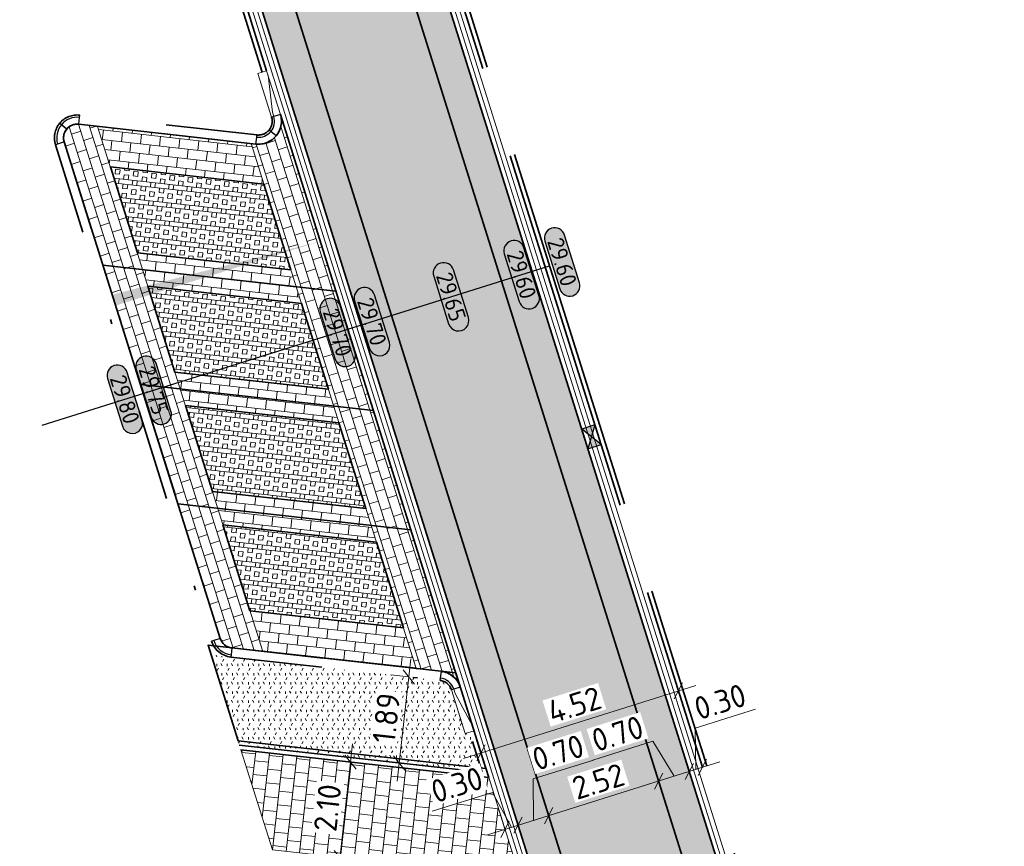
# Model space of a CAD drawing. Header units: metres. Extents: x 199937 to 201628, y 374508 to 375260.
# Tile 67 of 183: x 201196 to 201218, y 374768 to 374786. Entities that reach past the tile are written whole.
import ezdxf
from ezdxf.enums import TextEntityAlignment as Align

# ---------------------------------------------------------------- set-up
doc = ezdxf.new("R2010")
doc.units = ezdxf.units.M
doc.linetypes.add('VH-GELEIDEBAND', pattern=[6, 2, -2, 0, -2])
doc.linetypes.add('VH-OPSLUITBAND_100X200', pattern=[16, 8, -2, 4, -2])
for name, color, linetype, lineweight in [('N-WE-GR-BEPLANTING_CULTUUR-A', 92, 'Continuous', 0), ('N-WE-OG-HOOGTELIJN-G', 7, 'Continuous', 25), ('N-WE-RI-KOLK-S', 7, 'Continuous', 25), ('N-WE-VH-DWARSHELLING-S', 7, 'Continuous', 25), ('N-WE-VH-GOOT-G', 170, 'Continuous', 35), ('N-WE-VH-KANTOPSLUITING_GELEIDEBAND_50 200-G', 20, 'VH-GELEIDEBAND', 35), ('N-WE-VH-KANTOPSLUITING_GELEIDEBAND_50 200_250_BOCHTBAND-S', 20, 'Continuous', 25), ('N-WE-VH-KANTOPSLUITING_GELEIDEBAND_50 200_250_INRITVERLOOPBAND-S', 20, 'Continuous', 25), ('N-WE-VH-KANTOPSLUITING_OPSLUITBAND_100X200-G', 150, 'VH-OPSLUITBAND_100X200', 35), ('N-WE-VH-KANTVERHARDING_STREKLAAG-G', 60, 'Continuous', 18), ('N-WE-VH-VERHARDING_BETONSTRAATSTEEN-G', 252, 'Continuous', 35), ('N-WE-VH-VERHARDING_GRASBETONSTEEN-A', 72, 'Continuous', 18), ('N-WE-VH-VERHARDING_GRASBETONSTEEN-G', 70, 'Continuous', 35), ('N-WE-VH-VERHARDING_TEGEL-A', 252, 'Continuous', 18), ('N-WE-VW-MARKERING_PARKEERVAK-G', 7, 'Continuous', 35), ('N-WE-VW-MARKERING_PARKEERVAK-O', 7, 'Continuous', 18), ('X-XX-AL-HOOGTELABEL-S', 7, 'Continuous', 25), ('X-XX-AL-M', 7, 'Continuous', 18)]:
    doc.layers.add(name, color=color, linetype=linetype, lineweight=lineweight)
for name, color, linetype, lineweight, true_color in [('N-WE-GR-HAAG-G', 80, 'GR-HAAG1', 35, 0x3fff00), ('N-WE-VH-VERHARDING_BETONSTRAATSTEEN_HEIDE-A', 7, 'Continuous', 0, 0x986657), ('N-WE-VH-VERHARDING_BETONSTRAATSTEEN_ROOD-A', 7, 'Continuous', 0, 0xa92c0a)]:
    doc.layers.add(name, color=color, linetype=linetype, lineweight=lineweight, true_color=true_color)
doc.layers.add('X-XX-AL-HULPLIJN-G', color=7, linetype='Continuous', lineweight=18, plot=False)
doc.styles.add('NLCS-ISO-ANNOTATIEF-T18', font='NLCS-ISO.ttf', dxfattribs={"height": 1.8})
doc.styles.add('NLCS-ISO-ANNOTATIEF-T25', font='NLCS-ISO.ttf', dxfattribs={"height": 2.5})
doc.styles.add('NLCS-ISO-M200-T25', font='NLCS-ISO.ttf', dxfattribs={"height": 0.5})
doc.linetypes.add('GR-HAAG1', pattern='A,6,[176,NLCS.shx,S=0.125,R=0,X=0,Y=0],-2', length=8)
doc.dimstyles.new('NLCS-ANNOTATIEF-T25-SCHRAP_L2_H1', dxfattribs={"dimtxt": 2.5, "dimasz": 1.4, "dimexe": 2, "dimexo": 2, "dimgap": 0.7, "dimtad": 1, "dimzin": 0, "dimdsep": 46, "dimtxsty": 'NLCS-ISO-ANNOTATIEF-T25', "dimblk": 'OBLIQUE', "dimcen": 0, "dimdle": 2, "dimclrd": 256, "dimclre": 256, "dimclrt": 256, "dimadec": 1, "dimazin": 0, "dimtfac": 1, "dimtdec": 3, "dimtofl": 0, "dimtmove": 0, "dimatfit": 3, "dimldrblk": 'OBLIQUE', "dimfxl": 2, "dimfxlon": 1, "dimtfillclr": 256, "dimtolj": 1, "dimtzin": 0, "dimlwd": -1, "dimlwe": -1, "dimarcsym": 0})
doc.dimstyles.new('NLCS-M200-T25-SCHRAP_L2_H1', dxfattribs={"dimscale": 0.2, "dimtxt": 2.5, "dimasz": 1.4, "dimexe": 2, "dimexo": 2, "dimgap": 0.7, "dimtad": 1, "dimzin": 0, "dimdsep": 46, "dimtxsty": 'NLCS-ISO-M200-T25', "dimblk": 'OBLIQUE', "dimcen": 0, "dimdle": 2, "dimclrd": 256, "dimclre": 256, "dimclrt": 256, "dimadec": 1, "dimazin": 0, "dimtfac": 1, "dimtdec": 3, "dimtofl": 0, "dimtmove": 0, "dimatfit": 3, "dimldrblk": 'OBLIQUE', "dimfxl": 2, "dimfxlon": 1, "dimtfillclr": 256, "dimtolj": 1, "dimtzin": 0, "dimlwd": -1, "dimlwe": -1, "dimarcsym": 0})
pattern_1 = [(197.44182636, (0, 0), (-0.13739973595, -0.26328940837), [0.21, -0.21]), (287.44182636, (0, 0), (0.20034457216, 0.06294483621), [])]
pattern_2 = [(263.61445, (201213.89342, 374743.2399), (0.1853413, -0.232053), [0.21, -0.21]), (353.61445, (201213.89342, 374743.2399), (0.0233559, 0.2086972), [])]
pattern_3 = [(353.6144, (201213.89342, 374743.2399), (0.0444873, 0.3975184), []), (353.6144, (201213.8823, 374743.14053), (0.0444873, 0.3975184), []), (263.6144, (201213.89342, 374743.2399), (0.3975184, -0.0444873), [-0.1, 0.1]), (263.6144, (201213.9928, 374743.2288), (0.3975184, -0.0444873), [-0.1, 0.1]), (263.6144, (201214.0922, 374743.21766), (0.3975184, -0.0444873), [0.1, -0.1]), (263.6144, (201214.19156, 374743.20654), (0.3975184, -0.0444873), [0.1, -0.1]), (353.6144, (201213.87118, 374743.04115), (0.0444873, 0.3975184), [0.1, -0.1]), (353.6144, (201213.86006, 374742.94177), (0.0444873, 0.3975184), [0.1, -0.1])]
pattern_4 = [(17.44182636, (0, 0), (0.13739973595, 0.26328940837), [0.63, -0.21]), (287.44182636, (-0.1259, 0.40069), (0.13739973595, 0.26328940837), [0.63, -0.21])]

# ---------------------------------------------------------------- blocks, each defined once
blk = doc.blocks.new('_Oblique')
at = {"color": 0, "linetype": 'ByBlock', "lineweight": -2}
blk.add_line((-0.5, -0.5), (0.5, 0.5), dxfattribs=at)
blk = doc.blocks.new('*D89')
at = {"layer": 'Defpoints', "color": 0, "transparency": 16777216}
for p in [(201210.244, 374769.242), (201210.244, 374769.242), (201207.838, 374768.486)]:
    blk.add_point(p, dxfattribs=at)
at = {"layer": 'X-XX-AL-M', "transparency": 16777216}
for p, q in [((201210.244, 374769.242), (201210.124, 374769.624)), ((201207.457, 374768.367), (201210.626, 374769.362)), ((201207.838, 374768.486), (201207.718, 374768.868))]:
    blk.add_line(p, q, dxfattribs=at)
at = {"layer": 'X-XX-AL-M', "transparency": 16777216, "xscale": 0.28, "yscale": 0.28, "zscale": 0.28}
for p, rotation in [((201210.244, 374769.242), 17.44182635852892), ((201207.838, 374768.486), 197.4418263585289)]:
    blk.add_blockref('_Oblique', p, dxfattribs=dict(at, rotation=rotation))
at = {"layer": 'X-XX-AL-M', "transparency": 16777216, "insert": (201208.924, 374769.236), "char_height": 0.5, "attachment_point": 5, "rotation": 17.4418, "style": 'NLCS-ISO-ANNOTATIEF-T25', "bg_fill": 3, "box_fill_scale": 1.1, "bg_fill_color": 256, "bg_fill_true_color": 13158600, "bg_fill_transparency": 0}
blk.add_mtext('\\A1;2.52', dxfattribs=at)
blk = doc.blocks.new('*D241')
at = {"layer": 'Defpoints', "color": 0, "transparency": 16777216}
for p in [(201210.673, 374771.213), (201210.673, 374771.213), (201206.362, 374769.858)]:
    blk.add_point(p, dxfattribs=at)
at = {"layer": 'X-XX-AL-M', "transparency": 16777216}
for p, q in [((201210.673, 374771.213), (201210.553, 374771.594)), ((201205.981, 374769.738), (201211.055, 374771.332)), ((201206.362, 374769.858), (201206.243, 374770.24))]:
    blk.add_line(p, q, dxfattribs=at)
at = {"layer": 'X-XX-AL-M', "transparency": 16777216, "xscale": 0.28, "yscale": 0.28, "zscale": 0.28}
for p, rotation in [((201210.673, 374771.213), 17.4418263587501), ((201206.362, 374769.858), 197.4418263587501)]:
    blk.add_blockref('_Oblique', p, dxfattribs=dict(at, rotation=rotation))
at = {"layer": 'X-XX-AL-M', "transparency": 16777216, "insert": (201208.401, 374770.907), "char_height": 0.5, "attachment_point": 5, "rotation": 17.4418, "style": 'NLCS-ISO-M200-T25', "bg_fill": 3, "box_fill_scale": 1.1, "bg_fill_color": 256, "bg_fill_true_color": 13158600, "bg_fill_transparency": 0}
blk.add_mtext('\\A1;4.52', dxfattribs=at)
blk = doc.blocks.new('SVH-GELEIDEBAND INRITVERLOOPBAND_50 200X200_RECHTS_L1000_HD-MM')
at = {"linetype": 'Continuous', "lineweight": 0}
blk.add_lwpolyline([(0, 0), (-1000, 0), (-1000, 200), (0, 200)], close=True, dxfattribs=at)
blk.add_lwpolyline([(-900, 0), (-100, 150), (0, 150)], dxfattribs=at)
blk = doc.blocks.new('SVH-GELEIDEBAND INRITVERLOOPBAND_50 200X200_LINKS_L1000_HD-MM')
at = {"linetype": 'Continuous', "lineweight": 0}
blk.add_lwpolyline([(0, 0), (1000, 0), (1000, 200), (0, 200)], close=True, dxfattribs=at)
blk.add_lwpolyline([(900, 0), (100, 150), (0, 150)], dxfattribs=at)
blk = doc.blocks.new('*U292')
for p, q in [((293, 309), (251, 336)), ((419, 227), (293, 309)), ((0, 150), (0, 200)), ((0, 0), (0, 150))]:
    blk.add_line(p, q)
for radius in [300, 350, 500]:
    blk.add_arc((0, 500), radius, 270, 326.9137)
blk = doc.blocks.new('*U293')
for p, q in [((293, 309), (251, 336)), ((419, 227), (293, 309)), ((0, 150), (0, 200)), ((0, 0), (0, 150))]:
    blk.add_line(p, q)
for radius in [300, 350, 500]:
    blk.add_arc((0, 500), radius, 270, 326.9137)
blk = doc.blocks.new('*U308')
for p, q in [((0, 150), (0, 200)), ((0, 0), (0, 150)), ((-377, -54), (-419, -27)), ((-251, -136), (-377, -54))]:
    blk.add_line(p, q)
for radius in [500, 450, 300]:
    blk.add_arc((0, -300), radius, 90, 146.9201)
blk = doc.blocks.new('*U309')
for p, q in [((0, 150), (0, 200)), ((0, 0), (0, 150)), ((-377, -54), (-419, -27)), ((-251, -136), (-377, -54))]:
    blk.add_line(p, q)
for radius in [500, 450, 300]:
    blk.add_arc((0, -300), radius, 90, 146.9201)
blk = doc.blocks.new('*U310')
for p, q in [((0, 150), (0, 200)), ((0, 0), (0, 150)), ((-412, -118), (-457, -98)), ((-274, -179), (-412, -118))]:
    blk.add_line(p, q)
for radius in [500, 450, 300]:
    blk.add_arc((0, -300), radius, 90, 156.1598)
blk = doc.blocks.new('*U303')
for p, q in [((320, 357), (274, 378)), ((457, 296), (320, 357)), ((0, 150), (0, 200)), ((0, 0), (0, 150))]:
    blk.add_line(p, q)
for radius in [300, 350, 500]:
    blk.add_arc((0, 500), radius, 270, 335.9436)
blk = doc.blocks.new('*D317')
at = {"layer": 'Defpoints', "color": 0, "transparency": 16777216}
for p in [(201204.784, 374771.517), (201204.784, 374771.517), (201204.574, 374769.637)]:
    blk.add_point(p, dxfattribs=at)
at = {"layer": 'X-XX-AL-M', "transparency": 16777216}
for p, q in [((201204.529, 374769.239), (201204.829, 374771.915)), ((201204.784, 374771.517), (201204.387, 374771.562)), ((201204.574, 374769.637), (201204.176, 374769.681))]:
    blk.add_line(p, q, dxfattribs=at)
at = {"layer": 'X-XX-AL-M', "transparency": 16777216, "xscale": 0.28, "yscale": 0.28, "zscale": 0.28}
for p, rotation in [((201204.784, 374771.517), 83.61444779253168), ((201204.574, 374769.637), 263.6144477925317)]:
    blk.add_blockref('_Oblique', p, dxfattribs=dict(at, rotation=rotation))
at = {"layer": 'X-XX-AL-M', "transparency": 16777216, "insert": (201204.291, 374770.62), "char_height": 0.5, "attachment_point": 5, "rotation": 83.6144, "style": 'NLCS-ISO-M200-T25', "bg_fill": 3, "box_fill_scale": 1.1, "bg_fill_color": 256, "bg_fill_true_color": 13158600, "bg_fill_transparency": 0}
blk.add_mtext('\\A1;1.89', dxfattribs=at)
blk = doc.blocks.new('*D318')
at = {"layer": 'Defpoints', "color": 0, "transparency": 16777216}
for p in [(201203.511, 374769.655), (201203.511, 374769.655), (201203.278, 374767.571)]:
    blk.add_point(p, dxfattribs=at)
at = {"layer": 'X-XX-AL-M', "transparency": 16777216}
for p, q in [((201203.233, 374767.174), (201203.556, 374770.053)), ((201203.511, 374769.655), (201203.114, 374769.7)), ((201203.278, 374767.571), (201202.88, 374767.616))]:
    blk.add_line(p, q, dxfattribs=at)
at = {"layer": 'X-XX-AL-M', "transparency": 16777216, "xscale": 0.28, "yscale": 0.28, "zscale": 0.28}
for p, rotation in [((201203.511, 374769.655), 83.61444779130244), ((201203.278, 374767.571), 263.6144477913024)]:
    blk.add_blockref('_Oblique', p, dxfattribs=dict(at, rotation=rotation))
at = {"layer": 'X-XX-AL-M', "transparency": 16777216, "insert": (201203.007, 374768.657), "char_height": 0.5, "attachment_point": 5, "rotation": 83.6144, "style": 'NLCS-ISO-M200-T25', "bg_fill": 3, "box_fill_scale": 1.1, "bg_fill_color": 256, "bg_fill_true_color": 13158600, "bg_fill_transparency": 0}
blk.add_mtext('\\A1;2.10', dxfattribs=at)
blk = doc.blocks.new('*U283')
h = blk.add_hatch(color=253)
h.dxf.hatch_style = 1
edge = h.paths.add_edge_path()
edge.add_line((2.73, 1.13), (-2.73, 1.13))
edge.add_arc((-2.73, 0), 1.13, 90, 270)
edge.add_line((-2.73, -1.13), (2.73, -1.13))
edge.add_arc((2.73, 0), 1.13, 270, 450)
blk.add_lwpolyline([(2.73, 1.13), (-2.73, 1.13, 1), (-2.73, -1.13), (2.73, -1.13, 1)], format="xyb", close=True)
at = {"style": 'NLCS-ISO-ANNOTATIEF-T18'}
blk.add_attdef('HGT', text='', height=1.8, dxfattribs=at).set_placement((0, 0), align=Align.MIDDLE_CENTER)
blk = doc.blocks.new('*U386')
blk.add_solid([(0, 0), (0, 0.25), (4.685, 0)])
blk = doc.blocks.new('*U387')
blk.add_solid([(0, 0), (0, 0.25), (3.924, 0)])
blk = doc.blocks.new('N-SRI-KOLK_STRAAT_450X300-SO')
h = blk.add_hatch(color=256)
h.dxf.hatch_style = 1
h.paths.add_polyline_path([(0, 0.75), (-1.125, 1.5), (-1.125, 0)])
h.paths.add_polyline_path([(1.125, 0), (1.125, 1.5), (0, 0.75)])
for p, q in [((-1.125, 0), (1.125, 1.5)), ((1.125, 0), (-1.125, 1.5))]:
    blk.add_line(p, q)
at = {"flags": 128}
blk.add_lwpolyline([(-1.125, 0), (1.125, 0), (1.125, 1.5), (-1.125, 1.5)], close=True, dxfattribs=at)
blk = doc.blocks.new('*D735')
at = {"layer": 'Defpoints', "color": 0, "transparency": 16777216}
for p in [(201210.912, 374769.452), (201210.913, 374769.447), (201210.244, 374769.242)]:
    blk.add_point(p, dxfattribs=at)
at = {"layer": 'X-XX-AL-M', "transparency": 16777216}
for p, q in [((201210.118, 374770.111), (201208.801, 374769.698)), ((201210.578, 374769.347), (201210.118, 374770.111)), ((201210.912, 374769.452), (201210.792, 374769.834)), ((201209.863, 374769.122), (201211.294, 374769.572)), ((201210.244, 374769.242), (201210.364, 374768.861))]:
    blk.add_line(p, q, dxfattribs=at)
at = {"layer": 'X-XX-AL-M', "transparency": 16777216, "xscale": 0.28, "yscale": 0.28, "zscale": 0.28}
for p, rotation in [((201210.912, 374769.452), 17.4418263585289), ((201210.244, 374769.242), 197.4418263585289)]:
    blk.add_blockref('_Oblique', p, dxfattribs=dict(at, rotation=rotation))
at = {"layer": 'X-XX-AL-M', "transparency": 16777216, "insert": (201209.343, 374770.277), "char_height": 0.5, "attachment_point": 5, "rotation": 17.4418, "style": 'NLCS-ISO-ANNOTATIEF-T25', "bg_fill": 3, "box_fill_scale": 1.1, "bg_fill_color": 256, "bg_fill_true_color": 13158600, "bg_fill_transparency": 0}
blk.add_mtext('\\A1;0.70', dxfattribs=at)
blk = doc.blocks.new('*D736')
at = {"layer": 'Defpoints', "color": 0, "transparency": 16777216}
for p in [(201210.913, 374769.447), (201211.198, 374769.542), (201211.2, 374769.537)]:
    blk.add_point(p, dxfattribs=at)
at = {"layer": 'X-XX-AL-M', "transparency": 16777216}
for p, q in [((201211.043, 374770.395), (201212.36, 374770.809)), ((201211.055, 374769.497), (201211.043, 374770.395)), ((201210.912, 374769.452), (201210.792, 374769.834)), ((201211.198, 374769.542), (201211.078, 374769.924)), ((201210.53, 374769.332), (201211.58, 374769.662))]:
    blk.add_line(p, q, dxfattribs=at)
at = {"layer": 'X-XX-AL-M', "transparency": 16777216, "xscale": 0.28, "yscale": 0.28, "zscale": 0.28}
for p, rotation in [((201210.912, 374769.452), 197.4418263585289), ((201211.198, 374769.542), 17.4418263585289)]:
    blk.add_blockref('_Oblique', p, dxfattribs=dict(at, rotation=rotation))
at = {"layer": 'X-XX-AL-M', "transparency": 16777216, "insert": (201211.585, 374770.974), "char_height": 0.5, "attachment_point": 5, "rotation": 17.4418, "style": 'NLCS-ISO-ANNOTATIEF-T25', "bg_fill": 3, "box_fill_scale": 1.1, "bg_fill_color": 256, "bg_fill_true_color": 13158600, "bg_fill_transparency": 0}
blk.add_mtext('\\A1;0.30', dxfattribs=at)
blk = doc.blocks.new('*D737')
at = {"layer": 'Defpoints', "color": 0, "transparency": 16777216}
for p in [(201207.838, 374768.486), (201207.165, 374768.295), (201207.171, 374768.277)]:
    blk.add_point(p, dxfattribs=at)
at = {"layer": 'X-XX-AL-M', "transparency": 16777216}
for p, q in [((201207.503, 374769.287), (201208.82, 374769.701)), ((201207.504, 374768.382), (201207.503, 374769.287)), ((201208.22, 374768.606), (201206.789, 374768.157)), ((201207.838, 374768.486), (201207.958, 374768.105)), ((201207.171, 374768.277), (201207.29, 374767.895))]:
    blk.add_line(p, q, dxfattribs=at)
at = {"layer": 'X-XX-AL-M', "transparency": 16777216, "xscale": 0.28, "yscale": 0.28, "zscale": 0.28}
for p, rotation in [((201207.838, 374768.486), 17.44182635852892), ((201207.171, 374768.277), 197.4418263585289)]:
    blk.add_blockref('_Oblique', p, dxfattribs=dict(at, rotation=rotation))
at = {"layer": 'X-XX-AL-M', "transparency": 16777216, "insert": (201208.044, 374769.866), "char_height": 0.5, "attachment_point": 5, "rotation": 17.4418, "style": 'NLCS-ISO-ANNOTATIEF-T25', "bg_fill": 3, "box_fill_scale": 1.1, "bg_fill_color": 256, "bg_fill_true_color": 13158600, "bg_fill_transparency": 0}
blk.add_mtext('\\A1;0.70', dxfattribs=at)
blk = doc.blocks.new('*D738')
at = {"layer": 'Defpoints', "color": 0, "transparency": 16777216}
for p in [(201206.884, 374768.187), (201206.884, 374768.187), (201207.165, 374768.295)]:
    blk.add_point(p, dxfattribs=at)
at = {"layer": 'X-XX-AL-M', "transparency": 16777216}
for p, q in [((201206.609, 374768.995), (201205.292, 374768.581)), ((201207.027, 374768.232), (201206.609, 374768.995)), ((201206.884, 374768.187), (201206.764, 374768.568)), ((201207.552, 374768.397), (201206.503, 374768.067)), ((201207.171, 374768.277), (201207.29, 374767.895))]:
    blk.add_line(p, q, dxfattribs=at)
at = {"layer": 'X-XX-AL-M', "transparency": 16777216, "xscale": 0.28, "yscale": 0.28, "zscale": 0.28}
for p, rotation in [((201206.884, 374768.187), 197.4418263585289), ((201207.171, 374768.277), 17.44182635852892)]:
    blk.add_blockref('_Oblique', p, dxfattribs=dict(at, rotation=rotation))
at = {"layer": 'X-XX-AL-M', "transparency": 16777216, "insert": (201205.834, 374769.16), "char_height": 0.5, "attachment_point": 5, "rotation": 17.4418, "style": 'NLCS-ISO-ANNOTATIEF-T25', "bg_fill": 3, "box_fill_scale": 1.1, "bg_fill_color": 256, "bg_fill_true_color": 13158600, "bg_fill_transparency": 0}
blk.add_mtext('\\A1;0.30', dxfattribs=at)

msp = doc.modelspace()

# ---------------------------------------------------------------- hatches: boundary and pattern name
at = {"layer": 'N-WE-GR-BEPLANTING_CULTUUR-A'}
h = msp.add_hatch(dxfattribs=at)
h.set_pattern_fill('AGR-BEPLANTING_SOORT_01-SO', color=256, scale=0.2, pattern_type=2)
h.set_pattern_definition([(60, (0, 0), (-0.11547008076, 0.199999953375), [0.0577352, -0.1732052]), (120, (0, 0), (-0.23094008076, -4.6625e-08), [0.0577352, -0.1732052]), (270, (0, 0), (0.11547, -0.2), [0.05, -0.35])])
edge = h.paths.add_edge_path()
edge.add_arc((201205.432, 374771.143), 0.3, 17.4418, 83.6144)
edge.add_line((201205.465, 374771.441), (201200.463, 374772.001))
edge.add_line((201200.463, 374772.001), (201201.077, 374770.028))
edge.add_line((201201.077, 374770.028), (201206.388, 374769.434))
edge.add_line((201206.388, 374769.434), (201206.113, 374770.309))
edge.add_line((201206.113, 374770.309), (201206.021, 374770.28))
edge.add_line((201206.021, 374770.28), (201205.718, 374771.233))
at = {"layer": 'N-WE-VH-VERHARDING_BETONSTRAATSTEEN_HEIDE-A', "true_color": 0x986657}
h = msp.add_hatch(dxfattribs=at)
h.set_pattern_fill('AVH-HEI_BSS_KEIFRMT_KEPER-SO', color=25, scale=2, angle=17.4418, pattern_type=2)
h.set_pattern_definition(pattern_4)
h.paths.add_polyline_path([(201204.725, 374789.145), (201204.057, 374788.935), (201217.437, 374746.35), (201218.104, 374746.56)])
h = msp.add_hatch(dxfattribs=at)
h.set_pattern_fill('AVH-HEI_BSS_KEIFRMT_KEPER-SO', color=25, scale=2, angle=17.4418, pattern_type=2)
h.set_pattern_definition(pattern_4)
h.paths.add_polyline_path([(201201.651, 374788.179), (201200.983, 374787.969), (201214.363, 374745.384), (201215.031, 374745.594)])
at = {"layer": 'N-WE-VH-VERHARDING_BETONSTRAATSTEEN_ROOD-A'}
h = msp.add_hatch(dxfattribs=at)
h.set_pattern_fill('AVH-ROO_BSS_KEIFRMT_KEPER-SO', color=36, scale=2, angle=-27.5582, pattern_type=2)
h.set_pattern_definition([(332.44183, (201200.68763, 374791.2463), (0.28333, 0.0890174), [0.63, -0.21]), (242.44183, (201200.88194, 374791.61866), (0.28333, 0.0890174), [0.63, -0.21])])
h.paths.add_polyline_path([(201204.057, 374788.935, -0.155764), (201204.082, 374794.41), (201200.707, 374795.504, 0.155764), (201200.688, 374791.246), (201215.031, 374745.594), (201217.437, 374746.35)])
h = msp.add_hatch(dxfattribs=at)
h.set_pattern_fill('AVH-ROO_BSS_KEIFRMT_HALFST-SO', color=36, scale=2, angle=197.4418, pattern_type=2)
h.set_pattern_definition(pattern_1)
edge = h.paths.add_edge_path()
edge.add_arc((201201.5, 374783.658), 0.5, -96.3856, 17.4418, ccw=False)
edge.add_line((201201.444, 374783.161), (201201.337, 374783.173))
edge.add_line((201201.337, 374783.173), (201202.321, 374780.044))
edge.add_line((201202.321, 374780.044), (201203.19, 374779.947))
edge.add_line((201203.19, 374779.947), (201201.977, 374783.808))
h = msp.add_hatch(dxfattribs=at)
h.set_pattern_fill('AVH-ROO_BSS_KEIFRMT_HALFST-SO', color=36, scale=2, angle=197.4418, pattern_type=2)
h.set_pattern_definition(pattern_1)
edge = h.paths.add_edge_path()
edge.add_arc((201197.54, 374783.296), 0.3, 83.6144, 197.4547)
edge.add_line((201197.254, 374783.206), (201198.099, 374780.516))
edge.add_line((201198.099, 374780.516), (201198.969, 374780.419))
edge.add_line((201198.969, 374780.419), (201197.985, 374783.548))
edge.add_line((201197.985, 374783.548), (201197.573, 374783.594))
h = msp.add_hatch(dxfattribs=at)
h.set_pattern_fill('AVH-ROO_BSS_KEIFRMT_HALFST-SO', color=36, scale=2, angle=263.6144, pattern_type=2)
h.set_pattern_definition(pattern_2)
h.paths.add_polyline_path([(201201.337, 374783.173), (201197.985, 374783.548), (201198.264, 374782.661), (201201.616, 374782.286)])
h = msp.add_hatch(dxfattribs=at)
h.set_pattern_fill('AVH-ROO_BSS_KEIFRMT_HALFST-SO', color=36, scale=2, angle=263.6144, pattern_type=2)
h.set_pattern_definition(pattern_2)
h.paths.add_polyline_path([(201198.854, 374780.784), (201199.083, 374780.054), (201202.436, 374779.679), (201202.206, 374780.409)])
h = msp.add_hatch(dxfattribs=at)
h.set_pattern_fill('AVH-ROO_BSS_KEIFRMT_HALFST-SO', color=36, scale=2, angle=197.4418, pattern_type=2)
h.set_pattern_definition(pattern_1)
h.paths.add_polyline_path([(201198.969, 374780.419), (201198.099, 374780.516), (201198.919, 374777.909), (201199.788, 374777.812)])
h = msp.add_hatch(dxfattribs=at)
h.set_pattern_fill('AVH-ROO_BSS_KEIFRMT_HALFST-SO', color=36, scale=2, angle=197.4418, pattern_type=2)
h.set_pattern_definition(pattern_1)
h.paths.add_polyline_path([(201203.19, 374779.947), (201202.321, 374780.044), (201203.141, 374777.437), (201204.009, 374777.339)])
h = msp.add_hatch(dxfattribs=at)
h.set_pattern_fill('AVH-ROO_BSS_KEIFRMT_HALFST-SO', color=36, scale=2, angle=263.6144, pattern_type=2)
h.set_pattern_definition(pattern_2)
h.paths.add_polyline_path([(201199.674, 374778.177), (201199.903, 374777.447), (201203.256, 374777.072), (201203.026, 374777.802)])
h = msp.add_hatch(dxfattribs=at)
h.set_pattern_fill('AVH-ROO_BSS_KEIFRMT_HALFST-SO', color=36, scale=2, angle=197.4418, pattern_type=2)
h.set_pattern_definition(pattern_1)
h.paths.add_polyline_path([(201199.788, 374777.812), (201198.919, 374777.909), (201199.739, 374775.302), (201200.608, 374775.204)])
h = msp.add_hatch(dxfattribs=at)
h.set_pattern_fill('AVH-ROO_BSS_KEIFRMT_HALFST-SO', color=36, scale=2, angle=197.4418, pattern_type=2)
h.set_pattern_definition(pattern_1)
h.paths.add_polyline_path([(201204.009, 374777.339), (201203.141, 374777.437), (201203.961, 374774.829), (201204.828, 374774.732)])
h = msp.add_hatch(dxfattribs=at)
h.set_pattern_fill('AVH-ROO_BSS_KEIFRMT_HALFST-SO', color=36, scale=2, angle=263.6144, pattern_type=2)
h.set_pattern_definition(pattern_2)
h.paths.add_polyline_path([(201203.846, 374775.194), (201200.494, 374775.569), (201200.723, 374774.839), (201204.076, 374774.464)])
h = msp.add_hatch(dxfattribs=at)
h.set_pattern_fill('AVH-ROO_BSS_KEIFRMT_HALFST-SO', color=36, scale=2, angle=197.4418, pattern_type=2)
h.set_pattern_definition(pattern_1)
edge = h.paths.add_edge_path()
edge.add_arc((201200.95, 374772.449), 0.3, 197.4547, 263.6144)
edge.add_line((201200.917, 374772.151), (201201.592, 374772.076))
edge.add_line((201201.592, 374772.076), (201200.608, 374775.204))
edge.add_line((201200.608, 374775.204), (201199.739, 374775.302))
edge.add_line((201199.739, 374775.302), (201200.664, 374772.359))
h = msp.add_hatch(dxfattribs=at)
h.set_pattern_fill('AVH-ROO_BSS_KEIFRMT_HALFST-SO', color=36, scale=2, angle=197.4418, pattern_type=2)
h.set_pattern_definition(pattern_1)
edge = h.paths.add_edge_path()
edge.add_line((201204.828, 374774.732), (201203.961, 374774.829))
edge.add_line((201203.961, 374774.829), (201204.945, 374771.7))
edge.add_line((201204.945, 374771.7), (201205.487, 374771.64))
edge.add_arc((201205.432, 374771.143), 0.5, 17.6708, 83.6144, ccw=False)
edge.add_line((201205.908, 374771.295), (201204.828, 374774.732))
h = msp.add_hatch(dxfattribs=at)
h.set_pattern_fill('AVH-ROO_BSS_KEIFRMT_HALFST-SO', color=36, scale=2, angle=263.6144, pattern_type=2)
h.set_pattern_definition(pattern_2)
h.paths.add_polyline_path([(201201.313, 374772.962), (201201.592, 374772.076), (201204.945, 374771.7), (201204.666, 374772.587)])
at = {"layer": 'N-WE-VH-VERHARDING_GRASBETONSTEEN-A', "true_color": 0x52a500}
h = msp.add_hatch(dxfattribs=at)
h.set_pattern_fill('AVH-GRASBETONSTEEN_01-SO', color=74, angle=263.6144, pattern_type=2)
h.set_pattern_definition(pattern_3)
h.paths.add_polyline_path([(201201.616, 374782.286), (201198.264, 374782.661), (201198.854, 374780.784), (201202.206, 374780.409)])
h = msp.add_hatch(dxfattribs=at)
h.set_pattern_fill('AVH-GRASBETONSTEEN_01-SO', color=74, angle=263.6144, pattern_type=2)
h.set_pattern_definition(pattern_3)
h.paths.add_polyline_path([(201202.436, 374779.679), (201199.083, 374780.054), (201199.674, 374778.177), (201203.026, 374777.802)])
h = msp.add_hatch(dxfattribs=at)
h.set_pattern_fill('AVH-GRASBETONSTEEN_01-SO', color=74, angle=263.6144, pattern_type=2)
h.set_pattern_definition(pattern_3)
h.paths.add_polyline_path([(201203.256, 374777.072), (201199.903, 374777.447), (201200.494, 374775.569), (201203.846, 374775.194)])
h = msp.add_hatch(dxfattribs=at)
h.set_pattern_fill('AVH-GRASBETONSTEEN_01-SO', color=74, angle=263.6144, pattern_type=2)
h.set_pattern_definition(pattern_3)
h.paths.add_polyline_path([(201204.076, 374774.464), (201200.723, 374774.839), (201201.313, 374772.962), (201204.666, 374772.587)])
at = {"layer": 'N-WE-VH-VERHARDING_TEGEL-A'}
h = msp.add_hatch(dxfattribs=at)
h.set_pattern_fill('AVH-TEGEL_300X300_HALFST-SO', color=256, scale=5, angle=173.6144, pattern_type=2)
h.set_pattern_definition([(173.61444779, (0, 0), (-0.31482154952, -0.115703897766), [0.3, -0.3]), (263.61444779, (0, 0), (0.29813879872, -0.0333655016), [])])
h.paths.add_polyline_path([(201207.216, 374767.131), (201206.529, 374769.317), (201201.116, 374769.923), (201201.803, 374767.737)])

# ---------------------------------------------------------------- linework, layer by layer
at = {"layer": 'N-WE-GR-HAAG-G'}
msp.add_lwpolyline([(201205.811, 374771.603), (201200.397, 374772.209), (201201.053, 374770.123), (201206.466, 374769.518)], close=True, dxfattribs=at)
at = {"layer": 'N-WE-OG-HOOGTELIJN-G'}
msp.add_lwpolyline([(201196.773, 374777.016), (201207.86, 374780.499)], dxfattribs=at)
at = {"layer": 'N-WE-VH-GOOT-G'}
msp.add_lwpolyline([(201190.378, 374725.99, 0.005833), (201213.622, 374733.909, 0.403828), (201216.29, 374739.251), (201200.02, 374791.036, -0.319273), (201202.773, 374799.525), (201210.674, 374805.396, -0.01767), (201214.863, 374808.168, 0.454979), (201216.446, 374817.535, -0.009969), (201205.73, 374831.155, 0.299956), (201199.2, 374833.489), (201150.331, 374821.559)], format="xyb", dxfattribs=at)
msp.add_lwpolyline([(201253.113, 374821.291, -0.40712), (201261.399, 374818.326), (201283.13, 374773.776, -0.398483), (201280.532, 374765.509), (201275.688, 374762.813, -0.017059), (201255.317, 374752.472, -0.008054), (201232.793, 374742.862), (201226.945, 374740.648, -0.431154), (201218.704, 374744.652), (201204.725, 374789.145, -0.319273), (201207.693, 374798.295), (201213.245, 374802.42, -0.052419), (201217.798, 374805.114)], format="xyb", close=True, dxfattribs=at)
at = {"layer": 'N-WE-VH-KANTOPSLUITING_GELEIDEBAND_50 200-G'}
msp.add_lwpolyline([(201201.786, 374783.748, -0.542032), (201201.466, 374783.36), (201197.596, 374783.793, 0.542053), (201197.063, 374783.146), (201200.474, 374772.299, 0.296972), (201200.895, 374771.952), (201205.465, 374771.441, -0.295946), (201205.717, 374771.234), (201205.718, 374771.233, -0.295946)], format="xyb", dxfattribs=at)
at = {"layer": 'N-WE-VH-KANTOPSLUITING_OPSLUITBAND_100X200-G'}
for points in [[(201226.874, 374740.942), (201226.839, 374740.929, -0.431154), (201218.99, 374744.741), (201205.011, 374789.235, -0.319273), (201207.872, 374798.054), (201213.424, 374802.179, -0.052419), (201217.923, 374804.841), (201253.238, 374821.019, -0.40712), (201261.13, 374818.194), (201282.861, 374773.644, -0.398483), (201280.386, 374765.771), (201275.543, 374763.076, -0.017057), (201255.192, 374752.745, -0.005218), (201240.642, 374746.439, -0.000751), (201238.537, 374745.556, -0.000307)], [(201207.151, 374803.276), (201202.535, 374799.846, 0.319273), (201199.638, 374790.917), (201201.581, 374784.732)], [(201207.111, 374803.122), (201202.594, 374799.766, 0.319273), (201199.734, 374790.947), (201201.677, 374784.762)]]:
    msp.add_lwpolyline(points, format="xyb", dxfattribs=at)
at = {"layer": 'N-WE-VH-VERHARDING_BETONSTRAATSTEEN-G'}
for points in [[(201215.031, 374745.594), (201200.688, 374791.246, -0.319273), (201203.191, 374798.963), (201211.086, 374804.83, -0.010541), (201213.537, 374806.503)], [(201217.437, 374746.35), (201204.057, 374788.935, -0.319273), (201207.275, 374798.857), (201212.827, 374802.982, -0.023537), (201214.857, 374804.347)]]:
    msp.add_lwpolyline(points, format="xyb", dxfattribs=at)
at = {"layer": 'N-WE-VH-VERHARDING_GRASBETONSTEEN-G'}
for points in [[(201202.206, 374780.409), (201198.854, 374780.784), (201198.264, 374782.661), (201201.616, 374782.286)], [(201199.083, 374780.054), (201202.436, 374779.679), (201203.026, 374777.802), (201199.674, 374778.177)], [(201199.903, 374777.447), (201203.256, 374777.072), (201203.846, 374775.194), (201200.494, 374775.569)], [(201204.666, 374772.587), (201201.313, 374772.962), (201200.723, 374774.839), (201204.076, 374774.464)]]:
    msp.add_lwpolyline(points, close=True, dxfattribs=at)
at = {"layer": 'N-WE-VH-VERHARDING_GRASBETONSTEEN-G', "ltscale": 5}
msp.add_lwpolyline([(201200.723, 374774.839), (201204.076, 374774.464)], dxfattribs=at)
at = {"layer": 'N-WE-VW-MARKERING_PARKEERVAK-G'}
msp.add_lwpolyline([(201197.254, 374783.206, -0.542053), (201197.573, 374783.594), (201201.444, 374783.161, 0.541981), (201201.977, 374783.808)], format="xyb", dxfattribs=at)
for points in [[(201205.909, 374771.293), (201201.977, 374783.808)], [(201198.099, 374780.516), (201203.19, 374779.947)], [(201198.919, 374777.909), (201204.009, 374777.339)], [(201199.739, 374775.302), (201204.828, 374774.732)]]:
    msp.add_lwpolyline(points, dxfattribs=at)
at = {"layer": 'X-XX-AL-HULPLIJN-G'}
for points in [[(201197.985, 374783.548), (201201.592, 374772.076)], [(201201.337, 374783.173), (201204.945, 374771.7)]]:
    msp.add_lwpolyline(points, dxfattribs=at)

# ---------------------------------------------------------------- block references
at = {"layer": 'N-WE-RI-KOLK-S', "xscale": 0.2, "yscale": 0.2, "zscale": 0.2, "rotation": 107.4418263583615}
msp.add_blockref('N-SRI-KOLK_STRAAT_450X300-SO', (201208.915, 374776.809), dxfattribs=at)
at = {"layer": 'N-WE-VH-DWARSHELLING-S'}
for name, p, rotation in [('*U387', (201203.206, 374780.887), 16.88197243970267), ('*U386', (201198.378, 374779.632), 17.44197426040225)]:
    msp.add_blockref(name, p, dxfattribs=dict(at, rotation=rotation))
at = {"layer": 'N-WE-VH-KANTOPSLUITING_GELEIDEBAND_50 200_250_BOCHTBAND-S', "xscale": 0.001, "yscale": 0.001, "zscale": 0.001}
for name, p, rotation in [('*U308', (201197.573, 374783.594), 353.6144477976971), ('*U293', (201201.886, 374783.34), 50.52813705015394), ('*U309', (201197.308, 374783.487), 50.53456169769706), ('*U292', (201201.444, 374783.161), 353.6144478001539), ('*U310', (201200.664, 374772.359), 107.4546758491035)]:
    msp.add_blockref(name, p, dxfattribs=dict(at, rotation=rotation))
at = {"layer": 'N-WE-VH-KANTOPSLUITING_GELEIDEBAND_50 200_250_INRITVERLOOPBAND-S', "xscale": 0.001, "yscale": 0.001, "zscale": 0.001, "rotation": 107.441826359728}
msp.add_blockref('SVH-GELEIDEBAND INRITVERLOOPBAND_50 200X200_LINKS_L1000_HD-MM', (201201.977, 374783.808), dxfattribs=at)
at = {"layer": 'X-XX-AL-HOOGTELABEL-S', "xscale": 0.2, "yscale": 0.2, "zscale": 0.2, "rotation": 287.4418263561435}
for p, values in [((201208.133, 374780.584), {'HGT': '29.60'}), ((201207.248, 374780.307), {'HGT': '29.60'}), ((201205.706, 374779.823), {'HGT': '29.65'}), ((201203.979, 374779.28), {'HGT': '29.70'}), ((201203.229, 374779.044), {'HGT': '29.70'}), ((201199.208, 374777.781), {'HGT': '29.75'}), ((201198.579, 374777.583), {'HGT': '29.80'})]:
    msp.add_blockref('*U283', p, dxfattribs=at).add_auto_attribs(values)

# ---------------------------------------------------------------- next in the draw order: dimensions: what is measured, and where the dimension line sits
at = {"layer": 'X-XX-AL-M'}
dim = msp.add_aligned_dim(p1=(201207.838, 374768.486), p2=(201210.244, 374769.242), distance=0, dimstyle='NLCS-ANNOTATIEF-T25-SCHRAP_L2_H1', override={"dimtfill": 1}, dxfattribs=at)
dim.commit()
dim.dimension.update_dxf_attribs({"geometry": '*D89', "text_midpoint": (201208.924, 374769.236)})

# ---------------------------------------------------------------- next in the draw order: dimensions: what is measured, and where the dimension line sits
dim = msp.add_aligned_dim(p1=(201206.362, 374769.858), p2=(201210.673, 374771.213), distance=0, dimstyle='NLCS-M200-T25-SCHRAP_L2_H1', override={"dimtfill": 1}, dxfattribs=at)
dim.commit()
dim.dimension.update_dxf_attribs({"geometry": '*D241', "text_midpoint": (201208.401, 374770.907)})

# ---------------------------------------------------------------- next in the draw order: linework, layer by layer
at = {"layer": 'N-WE-VH-KANTOPSLUITING_GELEIDEBAND_50 200-G'}
msp.add_lwpolyline([(201201.977, 374783.808, -0.542032), (201201.444, 374783.161), (201197.573, 374783.594, 0.542053), (201197.254, 374783.206), (201200.664, 374772.359, 0.296972), (201200.917, 374772.151), (201205.487, 374771.64, -0.295946), (201205.908, 374771.295), (201205.909, 374771.293, -0.297033)], format="xyb", dxfattribs=at)
at = {"layer": 'N-WE-VH-KANTOPSLUITING_OPSLUITBAND_100X200-G'}
msp.add_lwpolyline([(201226.839, 374741.036), (201226.803, 374741.022, -0.431154), (201219.085, 374744.771), (201205.106, 374789.265, -0.319273), (201207.931, 374797.974), (201213.483, 374802.099, -0.052419), (201217.964, 374804.75), (201253.28, 374820.928, -0.40712), (201261.04, 374818.15), (201282.771, 374773.6, -0.398483), (201280.337, 374765.858), (201275.495, 374763.163, -0.017056), (201255.151, 374752.836, -0.005217), (201240.603, 374746.531, -0.000718), (201238.59, 374745.687, -0.000307)], format="xyb", dxfattribs=at)
for points in [[(201206.176, 374770.108), (201206.388, 374769.434), (201201.079, 374770.028)], [(201206.271, 374770.138), (201206.529, 374769.317), (201201.116, 374769.923)]]:
    msp.add_lwpolyline(points, dxfattribs=at)
at = {"layer": 'N-WE-VH-KANTVERHARDING_STREKLAAG-G'}
for points in [[(201190.347, 374726.085, 0.005833), (201213.588, 374734.003, 0.403828), (201216.194, 374739.221), (201199.924, 374791.007, -0.319273), (201202.714, 374799.605), (201210.615, 374805.476, -0.017673), (201214.811, 374808.254, 0.454979), (201216.368, 374817.471, -0.009976), (201205.643, 374831.105, 0.299394), (201199.224, 374833.392), (201150.355, 374821.462)], [(201190.316, 374726.18, 0.005833), (201213.555, 374734.097, 0.403828), (201216.099, 374739.191), (201199.829, 374790.977, -0.319273), (201202.654, 374799.686), (201210.556, 374805.557, -0.017676), (201214.758, 374808.339, 0.454979), (201216.291, 374817.408, -0.009976), (201205.563, 374831.044, 0.299394), (201199.248, 374833.295), (201150.379, 374821.365)]]:
    msp.add_lwpolyline(points, format="xyb", dxfattribs=at)
for points in [[(201253.155, 374821.2, -0.40712), (201261.309, 374818.282), (201283.041, 374773.732, -0.398483), (201280.483, 374765.596), (201275.64, 374762.901, -0.017058), (201255.275, 374752.563, -0.008054), (201232.756, 374742.955), (201226.909, 374740.742, -0.431154), (201218.799, 374744.682), (201204.82, 374789.175, -0.319273), (201207.753, 374798.214), (201213.304, 374802.34, -0.052419), (201217.839, 374805.023)], [(201253.197, 374821.11, -0.40712), (201261.219, 374818.238), (201282.951, 374773.688, -0.398483), (201280.435, 374765.683), (201275.592, 374762.988, -0.017057), (201255.234, 374752.654, -0.008053), (201232.719, 374743.048), (201226.874, 374740.835, -0.431154), (201218.895, 374744.712), (201204.916, 374789.205, -0.319273), (201207.812, 374798.134), (201213.364, 374802.259, -0.052419), (201217.881, 374804.932)]]:
    msp.add_lwpolyline(points, format="xyb", close=True, dxfattribs=at)
at = {"layer": 'N-WE-VW-MARKERING_PARKEERVAK-G'}
msp.add_lwpolyline([(201205.908, 374771.295, 0.295946), (201205.487, 374771.64), (201200.917, 374772.151, -0.296972), (201200.664, 374772.359), (201197.254, 374783.206)], format="xyb", dxfattribs=at)
at = {"layer": 'N-WE-VW-MARKERING_PARKEERVAK-O'}
msp.add_lwpolyline([(201206.529, 374769.317), (201201.116, 374769.923), (201201.803, 374767.737), (201207.216, 374767.131), (201206.529, 374769.317)], close=True, dxfattribs=at)

# ---------------------------------------------------------------- next in the draw order: block references
at = {"layer": 'N-WE-VH-KANTOPSLUITING_GELEIDEBAND_50 200_250_BOCHTBAND-S', "xscale": 0.001, "yscale": 0.001, "zscale": 0.001, "rotation": 107.6708106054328}
msp.add_blockref('*U303', (201205.908, 374771.295), dxfattribs=at)
at = {"layer": 'N-WE-VH-KANTOPSLUITING_GELEIDEBAND_50 200_250_INRITVERLOOPBAND-S', "xscale": 0.001, "yscale": 0.001, "zscale": 0.001, "rotation": 107.4413606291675}
msp.add_blockref('SVH-GELEIDEBAND INRITVERLOOPBAND_50 200X200_RECHTS_L1000_HD-MM', (201205.909, 374771.293), dxfattribs=at)

# ---------------------------------------------------------------- next in the draw order: dimensions: what is measured, and where the dimension line sits
at = {"layer": 'X-XX-AL-M'}
for p1, p2, picture, middle in [((201204.574, 374769.637), (201204.784, 374771.517), '*D317', (201204.291, 374770.62)), ((201203.278, 374767.571), (201203.511, 374769.655), '*D318', (201203.007, 374768.657))]:
    dim = msp.add_aligned_dim(p1=p1, p2=p2, distance=0, dimstyle='NLCS-M200-T25-SCHRAP_L2_H1', override={"dimtfill": 1}, dxfattribs=at)
    dim.commit()
    dim.dimension.update_dxf_attribs({"geometry": picture, "text_midpoint": middle})
dim = msp.add_linear_dim(base=(201210.912, 374769.452), p1=(201210.244, 374769.242), p2=(201210.913, 374769.447), angle=197.4418, dimstyle='NLCS-ANNOTATIEF-T25-SCHRAP_L2_H1', override={"dimtfill": 1}, dxfattribs=at)
dim.commit()
dim.dimension.update_dxf_attribs({"geometry": '*D735', "text_midpoint": (201209.984, 374770.069), "dimtype": 160})

# ---------------------------------------------------------------- next in the draw order: dimensions: what is measured, and where the dimension line sits
dim = msp.add_linear_dim(base=(201211.198, 374769.542), p1=(201210.913, 374769.447), p2=(201211.2, 374769.537), angle=197.4418, dimstyle='NLCS-ANNOTATIEF-T25-SCHRAP_L2_H1', override={"dimtfill": 1}, dxfattribs=at)
dim.commit()
dim.dimension.update_dxf_attribs({"geometry": '*D736', "text_midpoint": (201211.06, 374770.809)})
dim = msp.add_linear_dim(base=(201207.171, 374768.277), p1=(201207.838, 374768.486), p2=(201207.165, 374768.295), angle=197.4418, dimstyle='NLCS-ANNOTATIEF-T25-SCHRAP_L2_H1', override={"dimtfill": 1}, dxfattribs=at)
dim.commit()
dim.dimension.update_dxf_attribs({"geometry": '*D737', "text_midpoint": (201207.637, 374769.329), "dimtype": 160})

# ---------------------------------------------------------------- next in the draw order: dimensions: what is measured, and where the dimension line sits
dim = msp.add_linear_dim(base=(201206.884, 374768.187), p1=(201207.165, 374768.295), p2=(201206.884, 374768.187), angle=197.4418, dimstyle='NLCS-ANNOTATIEF-T25-SCHRAP_L2_H1', override={"dimtfill": 1}, dxfattribs=at)
dim.commit()
dim.dimension.update_dxf_attribs({"geometry": '*D738', "text_midpoint": (201206.475, 374768.953), "dimtype": 160})

doc.saveas('drawing.dxf')
